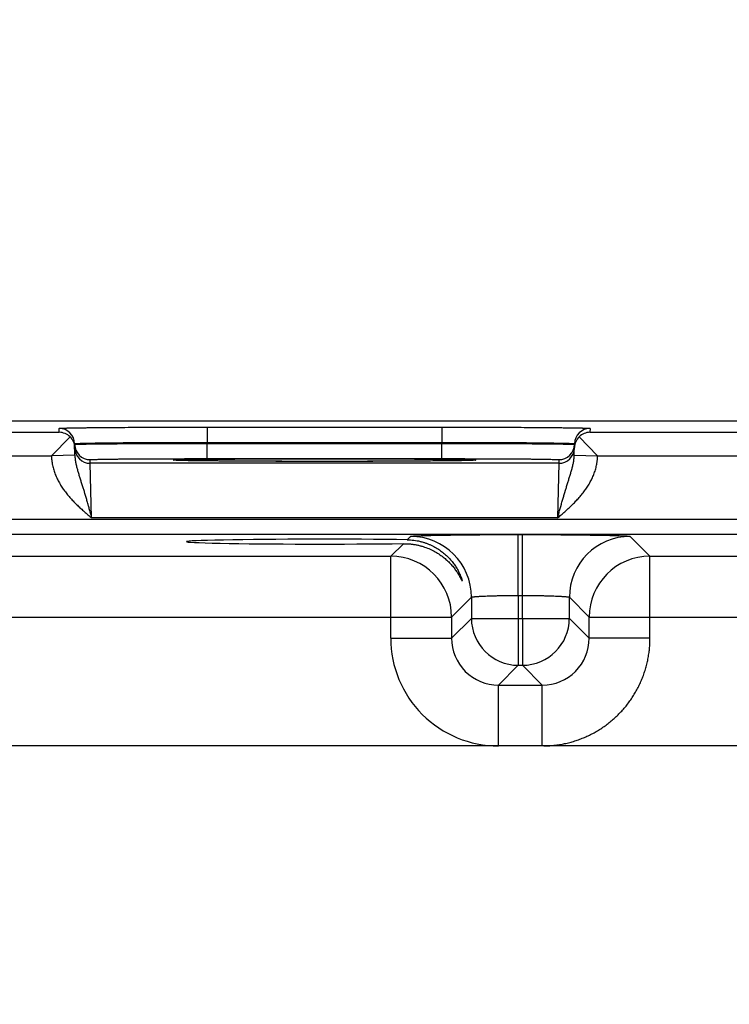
# Model space of a CAD drawing. Header units: inches. Extents: x 0 to 34, y 0 to 22.
# Tile 40 of 116: x 13.3 to 14.2, y 16.5 to 17.7. Entities that reach past the tile are written whole.
import ezdxf

# ---------------------------------------------------------------- set-up
doc = ezdxf.new("R2010")
doc.units = ezdxf.units.IN
doc.header["$LTSCALE"] = 1.87
doc.header["$MEASUREMENT"] = 0
doc.layers.get('0').update_dxf_attribs({"linetype": 'CONTINUOUS'})
doc.layers.add('DIMENSIONS', color=7, linetype='CONTINUOUS')
doc.styles.get("Standard").update_dxf_attribs({"font": 'txt', "width": 0.8})
doc.dimstyles.new('DIMSTYLE_1', dxfattribs={"dimtxt": 0.125, "dimasz": 0.18, "dimexe": 0.125, "dimexo": 0.0625, "dimgap": 0.09, "dimtad": 0, "dimtih": 1, "dimtoh": 1, "dimzin": 4, "dimdsep": 46, "dimtxsty": 'STANDARD', "dimblk": '_FILLED', "dimblk1": '_FILLED', "dimblk2": '_FILLED', "dimcen": 0.09, "dimadec": 0, "dimazin": 0, "dimtp": 0.01, "dimtm": 0.01, "dimtfac": 1, "dimtofl": 0, "dimtmove": 0, "dimatfit": 3, "dimldrblk": '_FILLED', "dimfxl": 1, "dimtolj": 1, "dimtzin": 4, "dimarcsym": 0})

# ---------------------------------------------------------------- blocks, each defined once
blk = doc.blocks.new('*D13')
at = {"layer": 'DIMENSIONS', "color": 2, "linetype": 'CONTINUOUS'}
blk.add_line((16.0449, 15.4148), (16.0449, 17.8889), dxfattribs=at)
at = {"layer": 'DIMENSIONS', "color": 2, "linetype": 'CONTINUOUS', "insert": (15.9824, 17.9514), "char_height": 0.125, "width": 1.025, "attachment_point": 1, "rotation": 90, "line_spacing_factor": 0.9}
blk.add_mtext('9.53{\\Ftxt.shx;\\W1.000000;\\H0.125000; }[242]', dxfattribs=at)
blk = doc.blocks.new('_FILLED')
at = {"color": 0, "linetype": 'BYBLOCK'}
blk.add_solid([(0, 0), (-1, 0.1736), (-1, -0.1736)], dxfattribs=at)

msp = doc.modelspace()

# ---------------------------------------------------------------- linework, layer by layer
at = {"color": 7, "linetype": 'CONTINUOUS'}
for p, q in [((17.1568, 17.2014), (7.7334, 17.2014)), ((13.3656, 17.1869), (13.3655, 17.1919)), ((13.5555, 17.1936), (13.5555, 17.1739)), ((13.5555, 17.1936), (13.8562, 17.1936)), ((13.8562, 17.1936), (13.8562, 17.1739)), ((14.0462, 17.1919), (14.0461, 17.1869)), ((13.1161, 17.1869), (13.3656, 17.1869)), ((13.3796, 17.1811), (13.3558, 17.1569)), ((14.0322, 17.1811), (14.0559, 17.157)), ((14.0461, 17.1869), (14.2956, 17.1869)), ((13.3858, 17.1575), (13.3855, 17.1723)), ((13.5555, 17.1739), (13.8562, 17.1739)), ((13.5555, 17.1728), (13.5555, 17.1739)), ((13.5555, 17.1532), (13.5555, 17.1728)), ((13.5555, 17.1728), (13.8562, 17.1728)), ((13.8562, 17.1728), (13.8562, 17.1739)), ((13.8562, 17.1532), (13.8562, 17.1728)), ((14.0259, 17.1575), (14.0262, 17.1723)), ((13.1259, 17.1569), (13.3558, 17.1569)), ((13.3858, 17.1575), (13.3559, 17.157)), ((13.4056, 17.1472), (13.4055, 17.1519)), ((13.5144, 17.1511), (13.5122, 17.1513)), ((13.5149, 17.1511), (13.5146, 17.1511)), ((13.5151, 17.1511), (13.5149, 17.1511)), ((13.5155, 17.1511), (13.5151, 17.1511)), ((13.516, 17.151), (13.5155, 17.1511)), ((13.5165, 17.151), (13.516, 17.151)), ((13.5176, 17.151), (13.5165, 17.151)), ((13.5189, 17.1509), (13.5176, 17.151)), ((13.5211, 17.1508), (13.5189, 17.1509)), ((13.5239, 17.1508), (13.5211, 17.1508)), ((13.5276, 17.1507), (13.5239, 17.1508)), ((13.531, 17.1506), (13.5276, 17.1507)), ((13.5351, 17.1506), (13.531, 17.1506)), ((13.5402, 17.1505), (13.5351, 17.1506)), ((13.5466, 17.1504), (13.5402, 17.1505)), ((13.5546, 17.1503), (13.5466, 17.1504)), ((13.5612, 17.1502), (13.5546, 17.1503)), ((13.5555, 17.1532), (13.8562, 17.1532)), ((13.5691, 17.1502), (13.5612, 17.1502)), ((13.5783, 17.1501), (13.5691, 17.1502)), ((13.5881, 17.15), (13.5783, 17.1501)), ((13.5983, 17.1499), (13.5881, 17.15)), ((13.6091, 17.1499), (13.5983, 17.1499)), ((13.6202, 17.1498), (13.6091, 17.1499)), ((13.6317, 17.1498), (13.6202, 17.1498)), ((13.6435, 17.1497), (13.6317, 17.1498)), ((13.6556, 17.1497), (13.6435, 17.1497)), ((13.6679, 17.1497), (13.6556, 17.1497)), ((13.6804, 17.1497), (13.6679, 17.1497)), ((13.693, 17.1497), (13.6804, 17.1497)), ((13.7056, 17.1497), (13.693, 17.1497)), ((13.7183, 17.1497), (13.7056, 17.1497)), ((13.7308, 17.1497), (13.7183, 17.1497)), ((13.7433, 17.1497), (13.7308, 17.1497)), ((13.7556, 17.1497), (13.7433, 17.1497)), ((13.7677, 17.1497), (13.7556, 17.1497)), ((13.7797, 17.1498), (13.7677, 17.1497)), ((13.791, 17.1498), (13.7797, 17.1498)), ((13.8014, 17.1499), (13.791, 17.1498)), ((13.8148, 17.15), (13.8014, 17.1499)), ((13.8257, 17.15), (13.8148, 17.15)), ((13.8349, 17.1501), (13.8257, 17.15)), ((13.8451, 17.1502), (13.8349, 17.1501)), ((13.8535, 17.1503), (13.8451, 17.1502)), ((13.8605, 17.1503), (13.8535, 17.1503)), ((13.8666, 17.1504), (13.8605, 17.1503)), ((13.8719, 17.1505), (13.8666, 17.1504)), ((13.8765, 17.1506), (13.8719, 17.1505)), ((13.8813, 17.1506), (13.8765, 17.1506)), ((13.8853, 17.1507), (13.8813, 17.1506)), ((13.8886, 17.1508), (13.8853, 17.1507)), ((13.8912, 17.1509), (13.8886, 17.1508)), ((13.8933, 17.1509), (13.8912, 17.1509)), ((13.8946, 17.151), (13.8933, 17.1509)), ((13.8954, 17.151), (13.8946, 17.151)), ((13.896, 17.151), (13.8954, 17.151)), ((13.8964, 17.1511), (13.896, 17.151)), ((13.897, 17.1511), (13.8968, 17.1511)), ((13.8972, 17.1511), (13.897, 17.1511)), ((13.8973, 17.1511), (13.8972, 17.1511)), ((13.8996, 17.1513), (13.8974, 17.1511)), ((14.0062, 17.1519), (14.0061, 17.1472)), ((14.0259, 17.1575), (14.0559, 17.157)), ((14.0559, 17.1569), (14.2858, 17.1569)), ((14.0061, 17.1472), (13.4056, 17.1472)), ((13.4072, 17.0772), (13.4056, 17.1472)), ((14.0061, 17.1472), (14.0045, 17.0772)), ((16.9525, 17.0751), (9.5543, 17.0751)), ((14.0045, 17.0772), (13.4072, 17.0772)), ((16.9525, 17.056), (9.5543, 17.056)), ((13.8119, 17.0493), (13.8161, 17.0536)), ((13.9541, 17.056), (13.9597, 17.056)), ((13.9541, 16.978), (13.9541, 17.056)), ((13.9597, 16.978), (13.9597, 17.056)), ((14.0976, 17.0536), (14.123, 17.0282)), ((13.7907, 17.0282), (13.8069, 17.0443)), ((13.193, 17.0282), (13.7907, 17.0282)), ((13.7907, 16.9232), (13.7907, 17.0282)), ((14.123, 17.0282), (14.7207, 17.0282)), ((14.123, 16.9232), (14.123, 17.0282)), ((13.8941, 16.9756), (13.8687, 16.9502)), ((13.8941, 16.9756), (13.8941, 16.9486)), ((13.9541, 16.978), (13.9597, 16.978)), ((13.9541, 16.978), (13.9541, 16.9486)), ((13.9597, 16.9486), (13.9597, 16.978)), ((14.0197, 16.9486), (14.0197, 16.9756)), ((14.0197, 16.9756), (14.045, 16.9502)), ((13.115, 16.9502), (13.8687, 16.9502)), ((13.8687, 16.9502), (13.8687, 16.9232)), ((13.8941, 16.9486), (13.8687, 16.9232)), ((13.8941, 16.9486), (14.0197, 16.9486)), ((13.9541, 16.9486), (13.9541, 16.8886)), ((13.9597, 16.9486), (13.9597, 16.8886)), ((14.0197, 16.9486), (14.045, 16.9232)), ((14.045, 16.9502), (14.7987, 16.9502)), ((14.045, 16.9232), (14.045, 16.9502)), ((13.7907, 16.9232), (13.8687, 16.9232)), ((14.123, 16.9232), (14.045, 16.9232)), ((13.9541, 16.8886), (13.9287, 16.8632)), ((13.9541, 16.8886), (13.9597, 16.8886)), ((13.9597, 16.8886), (13.985, 16.8632)), ((13.9287, 16.8632), (13.985, 16.8632)), ((13.9287, 16.7852), (13.9287, 16.8632)), ((13.985, 16.7852), (13.985, 16.8632)), ((16.7967, 16.7852), (9.7101, 16.7852))]:
    msp.add_line(p, q, dxfattribs=at)
for points in [[(13.5146, 17.1511), (13.5145, 17.1511), (13.5144, 17.1511), (13.5144, 17.1511)], [(13.8968, 17.1511), (13.8966, 17.1511), (13.8964, 17.1511)], [(13.8973, 17.1511), (13.8973, 17.1511), (13.8973, 17.1511)]]:
    msp.add_lwpolyline(points, dxfattribs=at)
for centre, radius, start, end in [((13.3655, 17.1719), 0.02, 1.0012, 90.0013), ((14.0462, 17.1719), 0.02, 89.9987, 178.9988), ((13.3654, 17.1667), 0.0202, 45.4189, 89.3143), ((13.366, 17.1669), 0.0197, 1.0498, 46.2249), ((14.0458, 17.1669), 0.0197, 133.7752, 178.9502), ((14.0463, 17.1667), 0.0202, 90.6857, 134.5811), ((13.4055, 17.1719), 0.02, 181.0012, 270.0013), ((13.4056, 17.1672), 0.02, 181.2271, 270.0013), ((14.0061, 17.1672), 0.02, 269.9987, 358.7855), ((14.0062, 17.1719), 0.02, 269.9987, 358.9988), ((13.8996, 17.1363), 0.015, 89.9998, 100.7095), ((13.8161, 16.9756), 0.078, 0.0209, 89.9791), ((14.0977, 16.9756), 0.078, 90.0209, 179.9791), ((13.7907, 16.9502), 0.078, 0.0209, 89.9791), ((14.123, 16.9502), 0.078, 90.0209, 179.9791), ((13.9541, 16.9486), 0.06, 180.0209, 269.9791), ((13.9596, 16.9486), 0.06, 270.0209, 359.9791), ((13.9287, 16.9232), 0.138, 179.9961, 270.0042), ((13.9287, 16.9232), 0.06, 179.9638, 270.0362), ((13.9851, 16.9232), 0.06, 269.9638, 0.0362)]:
    msp.add_arc(centre, radius, start, end, dxfattribs=at)
msp.add_ellipse((13.7059, 17.0469), major_axis=(0.1771, 0), ratio=0.017455, start_param=0.929285, end_param=5.318993, dxfattribs=at)
for points, knots in [([(13.3655, 17.1919), (13.3655, 17.1919), (13.3655, 17.1919), (13.3655, 17.1919), (13.3656, 17.1919), (13.3656, 17.1919), (13.3656, 17.1919), (13.3656, 17.192), (13.3657, 17.192), (13.3657, 17.192), (13.3658, 17.192), (13.3659, 17.192), (13.3661, 17.192), (13.3662, 17.1921), (13.3666, 17.1921), (13.367, 17.1921), (13.3676, 17.1922), (13.3684, 17.1922), (13.3692, 17.1922), (13.3702, 17.1923), (13.3713, 17.1923), (13.3724, 17.1924), (13.3737, 17.1924), (13.3752, 17.1924), (13.3767, 17.1925), (13.3783, 17.1925), (13.3807, 17.1926), (13.3839, 17.1926), (13.3881, 17.1927), (13.3927, 17.1928), (13.3977, 17.1928), (13.403, 17.1929), (13.4088, 17.193), (13.4148, 17.193), (13.4213, 17.1931), (13.428, 17.1931), (13.4376, 17.1932), (13.4503, 17.1933), (13.4662, 17.1934), (13.483, 17.1934), (13.5005, 17.1935), (13.5185, 17.1935), (13.5369, 17.1936), (13.5493, 17.1936), (13.5555, 17.1936)], [0, 0, 0, 0, 0.000056, 0.000092, 0.000134, 0.000241, 0.000383, 0.000559, 0.000772, 0.001022, 0.001308, 0.001991, 0.002823, 0.003804, 0.004935, 0.007643, 0.010948, 0.014847, 0.019338, 0.02442, 0.030088, 0.03634, 0.043173, 0.050581, 0.058561, 0.067109, 0.076218, 0.096099, 0.118157, 0.142341, 0.168591, 0.196844, 0.227033, 0.259085, 0.292923, 0.328465, 0.365625, 0.44444, 0.528609, 0.617319, 0.709716, 0.80491, 0.901983, 1, 1, 1, 1]), ([(13.8562, 17.1936), (13.8624, 17.1936), (13.8748, 17.1936), (13.8932, 17.1935), (13.9112, 17.1935), (13.9287, 17.1934), (13.9455, 17.1934), (13.9615, 17.1933), (13.9741, 17.1932), (13.9837, 17.1931), (13.9905, 17.1931), (13.9969, 17.193), (14.003, 17.193), (14.0087, 17.1929), (14.0141, 17.1928), (14.0191, 17.1928), (14.0236, 17.1927), (14.0278, 17.1926), (14.0311, 17.1926), (14.0334, 17.1925), (14.0351, 17.1925), (14.0366, 17.1924), (14.038, 17.1924), (14.0393, 17.1924), (14.0405, 17.1923), (14.0416, 17.1923), (14.0425, 17.1922), (14.0434, 17.1922), (14.0441, 17.1922), (14.0447, 17.1921), (14.0452, 17.1921), (14.0455, 17.1921), (14.0457, 17.192), (14.0458, 17.192), (14.0459, 17.192), (14.046, 17.192), (14.0461, 17.192), (14.0461, 17.192), (14.0461, 17.1919), (14.0462, 17.1919), (14.0462, 17.1919), (14.0462, 17.1919), (14.0462, 17.1919), (14.0462, 17.1919), (14.0462, 17.1919)], [0, 0, 0, 0, 0.098017, 0.19509, 0.290284, 0.382681, 0.471391, 0.55556, 0.634375, 0.671535, 0.707077, 0.740915, 0.772967, 0.803156, 0.831409, 0.857659, 0.881843, 0.903901, 0.923782, 0.932891, 0.941439, 0.949419, 0.956827, 0.96366, 0.969912, 0.97558, 0.980662, 0.985153, 0.989052, 0.992357, 0.995065, 0.996196, 0.997177, 0.998009, 0.998692, 0.998978, 0.999228, 0.999441, 0.999617, 0.999759, 0.999866, 0.999908, 0.999944, 1, 1, 1, 1]), ([(13.3855, 17.1723), (13.3855, 17.1723), (13.3855, 17.1723), (13.3856, 17.1723), (13.3856, 17.1723), (13.3856, 17.1723), (13.3856, 17.1723), (13.3857, 17.1723), (13.3857, 17.1723), (13.3858, 17.1724), (13.3859, 17.1724), (13.386, 17.1724), (13.3862, 17.1724), (13.3864, 17.1725), (13.3866, 17.1725), (13.3868, 17.1725), (13.3871, 17.1725), (13.3875, 17.1726), (13.3881, 17.1726), (13.3888, 17.1726), (13.3897, 17.1727), (13.3907, 17.1727), (13.3917, 17.1728), (13.3929, 17.1728), (13.3941, 17.1729), (13.396, 17.1729), (13.3986, 17.173), (13.402, 17.1731), (13.4057, 17.1732), (13.4098, 17.1732), (13.4143, 17.1733), (13.4191, 17.1734), (13.4242, 17.1735), (13.4296, 17.1735), (13.4354, 17.1736), (13.4414, 17.1736), (13.45, 17.1737), (13.4614, 17.1738), (13.4756, 17.1738), (13.4906, 17.1739), (13.5063, 17.1739), (13.5224, 17.1739), (13.5389, 17.1739), (13.5499, 17.1739), (13.5555, 17.1739)], [0, 0, 0, 0, 0.000074, 0.000165, 0.000283, 0.000432, 0.000615, 0.000833, 0.001086, 0.001376, 0.002065, 0.002902, 0.003887, 0.005021, 0.006303, 0.007733, 0.009313, 0.011041, 0.014942, 0.019435, 0.024517, 0.030186, 0.036439, 0.043271, 0.050679, 0.058658, 0.076312, 0.096191, 0.118246, 0.142426, 0.168672, 0.196922, 0.227107, 0.259155, 0.292989, 0.328526, 0.365683, 0.44449, 0.52865, 0.617353, 0.709742, 0.804928, 0.901992, 1, 1, 1, 1]), ([(13.3856, 17.1715), (13.3856, 17.1715), (13.3856, 17.1715), (13.3856, 17.1715), (13.3856, 17.1716), (13.3856, 17.1716), (13.3856, 17.1716), (13.3856, 17.1716), (13.3857, 17.1716), (13.3857, 17.1716), (13.3858, 17.1716), (13.3859, 17.1716), (13.386, 17.1716), (13.3862, 17.1716), (13.3864, 17.1716), (13.3866, 17.1716), (13.3868, 17.1717), (13.3871, 17.1717), (13.3875, 17.1717), (13.3881, 17.1717), (13.3888, 17.1717), (13.3897, 17.1718), (13.3907, 17.1718), (13.3917, 17.1718), (13.3929, 17.1718), (13.3942, 17.1719), (13.3955, 17.1719), (13.397, 17.1719), (13.3991, 17.1719), (13.402, 17.172), (13.4057, 17.172), (13.4098, 17.1721), (13.4143, 17.1721), (13.4191, 17.1722), (13.4242, 17.1722), (13.4297, 17.1723), (13.4354, 17.1723), (13.4415, 17.1724), (13.45, 17.1724), (13.4614, 17.1725), (13.4756, 17.1726), (13.4907, 17.1726), (13.5063, 17.1727), (13.5225, 17.1728), (13.5389, 17.1728), (13.55, 17.1728), (13.5555, 17.1728)], [0, 0, 0, 0, 0.000039, 0.000068, 0.000105, 0.000205, 0.000341, 0.000513, 0.000722, 0.000969, 0.001252, 0.001932, 0.002761, 0.00374, 0.004868, 0.006146, 0.007574, 0.009151, 0.010876, 0.014774, 0.019265, 0.024346, 0.030014, 0.036267, 0.0431, 0.050509, 0.05849, 0.067038, 0.076148, 0.096032, 0.118094, 0.14228, 0.168533, 0.19679, 0.226982, 0.259037, 0.292878, 0.328423, 0.365586, 0.444407, 0.528581, 0.617296, 0.709699, 0.804898, 0.901977, 1, 1, 1, 1]), ([(13.8562, 17.1739), (13.8618, 17.1739), (13.8728, 17.1739), (13.8893, 17.1739), (13.9054, 17.1739), (13.9211, 17.1739), (13.9361, 17.1738), (13.9504, 17.1738), (13.9617, 17.1737), (13.9703, 17.1736), (13.9763, 17.1736), (13.9821, 17.1735), (13.9875, 17.1735), (13.9927, 17.1734), (13.9975, 17.1733), (14.0019, 17.1732), (14.006, 17.1732), (14.0098, 17.1731), (14.0132, 17.173), (14.0157, 17.1729), (14.0176, 17.1729), (14.0189, 17.1728), (14.02, 17.1728), (14.0211, 17.1727), (14.022, 17.1727), (14.0229, 17.1726), (14.0237, 17.1726), (14.0242, 17.1726), (14.0246, 17.1725), (14.0249, 17.1725), (14.0252, 17.1725), (14.0254, 17.1725), (14.0256, 17.1724), (14.0257, 17.1724), (14.0259, 17.1724), (14.026, 17.1724), (14.026, 17.1723), (14.0261, 17.1723), (14.0261, 17.1723), (14.0261, 17.1723), (14.0262, 17.1723), (14.0262, 17.1723), (14.0262, 17.1723), (14.0262, 17.1723), (14.0262, 17.1723)], [0, 0, 0, 0, 0.098008, 0.195072, 0.290258, 0.382647, 0.47135, 0.55551, 0.634317, 0.671474, 0.707011, 0.740845, 0.772893, 0.803078, 0.831328, 0.857574, 0.881754, 0.903809, 0.923688, 0.941342, 0.949321, 0.956729, 0.963561, 0.969814, 0.975483, 0.980565, 0.985058, 0.988959, 0.990687, 0.992267, 0.993697, 0.994979, 0.996113, 0.997098, 0.997935, 0.998624, 0.998914, 0.999167, 0.999385, 0.999568, 0.999717, 0.999835, 0.999926, 1, 1, 1, 1]), ([(13.8562, 17.1728), (13.8618, 17.1728), (13.8728, 17.1728), (13.8893, 17.1728), (13.9054, 17.1727), (13.9211, 17.1726), (13.9361, 17.1726), (13.9504, 17.1725), (13.9617, 17.1724), (13.9703, 17.1724), (13.9763, 17.1723), (13.9821, 17.1723), (13.9875, 17.1722), (13.9926, 17.1722), (13.9974, 17.1721), (14.0019, 17.1721), (14.006, 17.172), (14.0098, 17.172), (14.0126, 17.1719), (14.0148, 17.1719), (14.0162, 17.1719), (14.0176, 17.1719), (14.0188, 17.1718), (14.02, 17.1718), (14.0211, 17.1718), (14.022, 17.1718), (14.0229, 17.1717), (14.0237, 17.1717), (14.0242, 17.1717), (14.0246, 17.1717), (14.0249, 17.1717), (14.0251, 17.1716), (14.0254, 17.1716), (14.0256, 17.1716), (14.0257, 17.1716), (14.0259, 17.1716), (14.026, 17.1716), (14.026, 17.1716), (14.0261, 17.1716), (14.0261, 17.1716), (14.0261, 17.1716), (14.0262, 17.1716), (14.0262, 17.1716), (14.0262, 17.1715), (14.0262, 17.1715), (14.0262, 17.1715), (14.0262, 17.1715)], [0, 0, 0, 0, 0.098023, 0.195102, 0.290301, 0.382704, 0.471419, 0.555593, 0.634414, 0.671577, 0.707122, 0.740963, 0.773018, 0.80321, 0.831467, 0.85772, 0.881906, 0.903968, 0.923852, 0.932962, 0.94151, 0.949491, 0.9569, 0.963733, 0.969986, 0.975654, 0.980735, 0.985226, 0.989124, 0.990849, 0.992426, 0.993854, 0.995132, 0.99626, 0.997239, 0.998068, 0.998748, 0.999031, 0.999278, 0.999487, 0.999659, 0.999795, 0.999895, 0.999932, 0.999961, 1, 1, 1, 1]), ([(13.3558, 17.1569), (13.3558, 17.1564), (13.3558, 17.1554), (13.3559, 17.1538), (13.356, 17.1523), (13.3562, 17.1508), (13.3564, 17.1493), (13.3566, 17.1478), (13.3569, 17.1462), (13.3573, 17.1442), (13.3579, 17.1418), (13.359, 17.1378), (13.3606, 17.133), (13.3627, 17.1283), (13.3645, 17.1247), (13.366, 17.122), (13.3675, 17.1194), (13.3692, 17.1168), (13.3709, 17.1143), (13.3727, 17.1118), (13.3745, 17.1093), (13.3764, 17.107), (13.3784, 17.1046), (13.3811, 17.1016), (13.3846, 17.0978), (13.389, 17.0935), (13.3934, 17.0893), (13.398, 17.0852), (13.4026, 17.0812), (13.4057, 17.0785), (13.4072, 17.0772)], [0, 0, 0, 0, 0.015626, 0.031252, 0.046878, 0.062504, 0.07813, 0.093756, 0.109382, 0.125008, 0.156258, 0.187508, 0.249996, 0.312486, 0.343737, 0.374987, 0.406238, 0.437489, 0.46874, 0.499991, 0.531242, 0.562493, 0.593745, 0.624996, 0.687496, 0.749996, 0.812498, 0.874998, 0.937499, 1, 1, 1, 1]), ([(13.3858, 17.1575), (13.3858, 17.1558), (13.386, 17.1533), (13.3865, 17.15), (13.3869, 17.1476), (13.3875, 17.1451), (13.388, 17.1428), (13.3887, 17.1404), (13.3893, 17.138), (13.39, 17.1357), (13.3907, 17.1333), (13.3914, 17.1309), (13.3924, 17.1277), (13.3934, 17.1246), (13.3944, 17.1213), (13.3952, 17.1189), (13.396, 17.1164), (13.3967, 17.1139), (13.3974, 17.1119), (13.3979, 17.1102), (13.3984, 17.1085), (13.399, 17.1064), (13.3998, 17.1038), (13.4005, 17.1012), (13.4013, 17.0986), (13.4019, 17.0964), (13.4024, 17.0946), (13.4029, 17.0929), (13.4035, 17.0906), (13.4042, 17.088), (13.4049, 17.0857), (13.4053, 17.0839), (13.4057, 17.0826), (13.4061, 17.0813), (13.4066, 17.0795), (13.407, 17.0781), (13.4072, 17.0772)], [0, 0, 0, 0, 0.06052, 0.090458, 0.120221, 0.149857, 0.179403, 0.208909, 0.238413, 0.267956, 0.29758, 0.327317, 0.3572, 0.417522, 0.448, 0.478712, 0.509671, 0.540886, 0.572359, 0.58819, 0.604083, 0.636056, 0.668275, 0.700725, 0.73339, 0.766253, 0.782753, 0.799296, 0.832498, 0.865833, 0.899278, 0.916033, 0.932805, 0.949592, 0.966389, 1, 1, 1, 1]), ([(13.4055, 17.1519), (13.4055, 17.1519), (13.4056, 17.1519), (13.4056, 17.1519), (13.4056, 17.1519), (13.4056, 17.1519), (13.4056, 17.1519), (13.4057, 17.1519), (13.4057, 17.1519), (13.4057, 17.152), (13.4058, 17.152), (13.406, 17.152), (13.4061, 17.152), (13.4063, 17.152), (13.4067, 17.1521), (13.4072, 17.1521), (13.4078, 17.1521), (13.4085, 17.1521), (13.4092, 17.1522), (13.4101, 17.1522), (13.411, 17.1522), (13.412, 17.1523), (13.4131, 17.1523), (13.4148, 17.1523), (13.4171, 17.1524), (13.42, 17.1524), (13.4233, 17.1525), (13.427, 17.1526), (13.4309, 17.1526), (13.4351, 17.1527), (13.4397, 17.1527), (13.4445, 17.1528), (13.4495, 17.1528), (13.4549, 17.1529), (13.4624, 17.1529), (13.4724, 17.153), (13.485, 17.153), (13.4983, 17.1531), (13.5121, 17.1531), (13.5263, 17.1532), (13.5409, 17.1532), (13.5506, 17.1532), (13.5555, 17.1532)], [0, 0, 0, 0, 0.00013, 0.00018, 0.000238, 0.000379, 0.000556, 0.000768, 0.001018, 0.001304, 0.001987, 0.002819, 0.003801, 0.004931, 0.007639, 0.010944, 0.014843, 0.019334, 0.024416, 0.030084, 0.036337, 0.043169, 0.050578, 0.058558, 0.076214, 0.096095, 0.118154, 0.142337, 0.168588, 0.196841, 0.22703, 0.259082, 0.29292, 0.328462, 0.365623, 0.444438, 0.528607, 0.617317, 0.709715, 0.804909, 0.901983, 1, 1, 1, 1]), ([(13.5122, 17.1513), (13.5122, 17.1514), (13.5122, 17.1514), (13.5122, 17.1514), (13.5122, 17.1514), (13.5122, 17.1514), (13.5122, 17.1514), (13.5123, 17.1514), (13.5123, 17.1514), (13.5123, 17.1514), (13.5124, 17.1514), (13.5125, 17.1515), (13.5127, 17.1515), (13.5129, 17.1515), (13.5132, 17.1515), (13.5137, 17.1516), (13.5143, 17.1516), (13.515, 17.1516), (13.5159, 17.1517), (13.5169, 17.1517), (13.518, 17.1518), (13.5192, 17.1518), (13.5205, 17.1518), (13.522, 17.1519), (13.5235, 17.1519), (13.5252, 17.152), (13.5276, 17.152), (13.5309, 17.1521), (13.5352, 17.1521), (13.5398, 17.1522), (13.5449, 17.1523), (13.5504, 17.1524), (13.5562, 17.1524), (13.5624, 17.1525), (13.569, 17.1525), (13.5759, 17.1526), (13.5857, 17.1527), (13.5986, 17.1528), (13.6148, 17.1528), (13.632, 17.1529), (13.6498, 17.153), (13.6682, 17.153), (13.6869, 17.153), (13.7059, 17.153), (13.7248, 17.153), (13.7435, 17.153), (13.7619, 17.153), (13.7798, 17.1529), (13.7969, 17.1528), (13.8132, 17.1528), (13.8261, 17.1527), (13.8359, 17.1526), (13.8427, 17.1525), (13.8493, 17.1525), (13.8555, 17.1524), (13.8613, 17.1524), (13.8668, 17.1523), (13.8719, 17.1522), (13.8766, 17.1521), (13.8808, 17.1521), (13.8841, 17.152), (13.8866, 17.152), (13.8882, 17.1519), (13.8898, 17.1519), (13.8912, 17.1518), (13.8925, 17.1518), (13.8937, 17.1518), (13.8948, 17.1517), (13.8958, 17.1517), (13.8967, 17.1516), (13.8974, 17.1516), (13.8981, 17.1516), (13.8985, 17.1515), (13.8989, 17.1515), (13.899, 17.1515), (13.8992, 17.1515), (13.8993, 17.1514), (13.8994, 17.1514), (13.8994, 17.1514), (13.8995, 17.1514), (13.8995, 17.1514), (13.8995, 17.1514), (13.8996, 17.1514), (13.8996, 17.1514), (13.8996, 17.1514), (13.8996, 17.1514), (13.8996, 17.1513)], [0, 0, 0, 0, 0.000028, 0.000046, 0.000067, 0.000121, 0.000191, 0.00028, 0.000386, 0.000511, 0.000654, 0.000996, 0.001412, 0.001903, 0.002469, 0.003824, 0.005476, 0.007427, 0.009674, 0.012215, 0.015051, 0.018178, 0.021595, 0.025301, 0.029292, 0.033567, 0.038123, 0.048066, 0.059098, 0.071192, 0.084318, 0.098447, 0.113543, 0.129569, 0.146489, 0.16426, 0.18284, 0.222246, 0.264327, 0.308678, 0.354872, 0.402465, 0.450996, 0.5, 0.549004, 0.597535, 0.645128, 0.691322, 0.735673, 0.777754, 0.81716, 0.83574, 0.853511, 0.870431, 0.886457, 0.901553, 0.915682, 0.928808, 0.940902, 0.951934, 0.961877, 0.966433, 0.970708, 0.974699, 0.978405, 0.981822, 0.984949, 0.987785, 0.990326, 0.992573, 0.994524, 0.996176, 0.997531, 0.998097, 0.998588, 0.999004, 0.999346, 0.999489, 0.999614, 0.99972, 0.999809, 0.999879, 0.999933, 0.999954, 0.999972, 1, 1, 1, 1]), ([(13.8974, 17.1511), (13.8971, 17.1511), (13.8966, 17.1511), (13.8955, 17.151), (13.8939, 17.1509), (13.8917, 17.1509), (13.8891, 17.1508), (13.8862, 17.1507), (13.8829, 17.1507), (13.8792, 17.1506), (13.8737, 17.1505), (13.8659, 17.1504), (13.8557, 17.1503), (13.8443, 17.1502), (13.8318, 17.1501), (13.8183, 17.15), (13.7987, 17.1499), (13.7725, 17.1498), (13.7397, 17.1497), (13.7059, 17.1497), (13.6721, 17.1497), (13.6393, 17.1498), (13.6131, 17.1499), (13.5935, 17.15), (13.58, 17.1501), (13.5675, 17.1502), (13.5561, 17.1503), (13.5459, 17.1504), (13.5381, 17.1505), (13.5326, 17.1506), (13.5289, 17.1507), (13.5256, 17.1507), (13.5227, 17.1508), (13.5201, 17.1509), (13.5178, 17.1509), (13.5162, 17.151), (13.5151, 17.1511), (13.5146, 17.1511), (13.5144, 17.1511)], [0, 0, 0, 0, 0.001812, 0.003868, 0.008711, 0.014521, 0.021285, 0.028992, 0.037624, 0.047167, 0.057601, 0.081057, 0.10781, 0.137648, 0.170338, 0.205621, 0.243221, 0.32417, 0.410643, 0.499923, 0.589206, 0.675687, 0.75665, 0.794259, 0.829552, 0.862252, 0.892103, 0.918868, 0.942339, 0.952779, 0.962329, 0.97097, 0.978683, 0.985455, 0.991273, 0.996124, 0.998184, 1, 1, 1, 1]), ([(13.8562, 17.1532), (13.8611, 17.1532), (13.8709, 17.1532), (13.8854, 17.1532), (13.8996, 17.1531), (13.9134, 17.1531), (13.9267, 17.153), (13.9393, 17.153), (13.9493, 17.1529), (13.9569, 17.1529), (13.9622, 17.1528), (13.9673, 17.1528), (13.9721, 17.1527), (13.9766, 17.1527), (13.9808, 17.1526), (13.9848, 17.1526), (13.9884, 17.1525), (13.9917, 17.1524), (13.9947, 17.1524), (13.9969, 17.1523), (13.9986, 17.1523), (13.9997, 17.1523), (14.0007, 17.1522), (14.0017, 17.1522), (14.0025, 17.1522), (14.0033, 17.1521), (14.004, 17.1521), (14.0045, 17.1521), (14.005, 17.1521), (14.0054, 17.152), (14.0056, 17.152), (14.0058, 17.152), (14.0059, 17.152), (14.006, 17.152), (14.006, 17.1519), (14.0061, 17.1519), (14.0061, 17.1519), (14.0061, 17.1519), (14.0062, 17.1519), (14.0062, 17.1519), (14.0062, 17.1519), (14.0062, 17.1519), (14.0062, 17.1519)], [0, 0, 0, 0, 0.098017, 0.195091, 0.290285, 0.382683, 0.471393, 0.555562, 0.634377, 0.671538, 0.70708, 0.740918, 0.77297, 0.803159, 0.831412, 0.857663, 0.881846, 0.903905, 0.923786, 0.941442, 0.949422, 0.956831, 0.963663, 0.969916, 0.975584, 0.980666, 0.985157, 0.989056, 0.992361, 0.995069, 0.996199, 0.997181, 0.998013, 0.998696, 0.998982, 0.999232, 0.999444, 0.999621, 0.999762, 0.99982, 0.99987, 1, 1, 1, 1]), ([(14.0045, 17.0772), (14.0048, 17.0781), (14.0053, 17.0799), (14.0059, 17.0822), (14.0064, 17.0839), (14.0069, 17.0857), (14.0075, 17.088), (14.0082, 17.0906), (14.0089, 17.0929), (14.0094, 17.0946), (14.0099, 17.0964), (14.0105, 17.0986), (14.0112, 17.1012), (14.012, 17.1038), (14.0126, 17.1059), (14.0131, 17.1076), (14.0135, 17.1089), (14.0139, 17.1102), (14.0144, 17.1119), (14.015, 17.1139), (14.0158, 17.1164), (14.0165, 17.1189), (14.0173, 17.1213), (14.0183, 17.1246), (14.0193, 17.1277), (14.0203, 17.1309), (14.021, 17.1333), (14.0217, 17.1357), (14.0224, 17.138), (14.0231, 17.1404), (14.0237, 17.1428), (14.0243, 17.1451), (14.0248, 17.1476), (14.0252, 17.15), (14.0257, 17.1533), (14.0259, 17.1558), (14.0259, 17.1575)], [0, 0, 0, 0, 0.033611, 0.067195, 0.083967, 0.100722, 0.134167, 0.167502, 0.200704, 0.217247, 0.233747, 0.26661, 0.299275, 0.331725, 0.363944, 0.379961, 0.395916, 0.41181, 0.427641, 0.459113, 0.490329, 0.521288, 0.552, 0.582478, 0.6428, 0.672683, 0.70242, 0.732044, 0.761587, 0.791091, 0.820597, 0.850143, 0.879779, 0.909542, 0.939479, 1, 1, 1, 1]), ([(14.0045, 17.0772), (14.0061, 17.0785), (14.0092, 17.0812), (14.0138, 17.0852), (14.0183, 17.0893), (14.0228, 17.0935), (14.0264, 17.0971), (14.0292, 17.1001), (14.0313, 17.1023), (14.0333, 17.1046), (14.0353, 17.107), (14.0372, 17.1093), (14.0391, 17.1118), (14.0409, 17.1143), (14.0426, 17.1168), (14.0442, 17.1194), (14.0458, 17.122), (14.0472, 17.1247), (14.0491, 17.1283), (14.0511, 17.133), (14.0531, 17.1388), (14.0544, 17.1437), (14.055, 17.1472), (14.0553, 17.1493), (14.0555, 17.1508), (14.0557, 17.1523), (14.0558, 17.1538), (14.0559, 17.1554), (14.0559, 17.1564), (14.0559, 17.1569)], [0, 0, 0, 0, 0.062501, 0.125003, 0.187505, 0.250007, 0.312508, 0.34376, 0.375012, 0.406263, 0.437515, 0.468767, 0.500018, 0.53127, 0.562521, 0.593773, 0.625024, 0.656275, 0.687526, 0.750017, 0.812506, 0.874993, 0.906243, 0.921869, 0.937495, 0.953122, 0.968748, 0.984374, 1, 1, 1, 1]), ([(13.8119, 17.0493), (13.8133, 17.0493), (13.8161, 17.0492), (13.8203, 17.0488), (13.8244, 17.0482), (13.8283, 17.0473), (13.8321, 17.0463), (13.8357, 17.0451), (13.8392, 17.0438), (13.8437, 17.0419), (13.8489, 17.0391), (13.8546, 17.0354), (13.8597, 17.0313), (13.8644, 17.027), (13.8678, 17.0233), (13.8702, 17.0202), (13.872, 17.0179), (13.8735, 17.0156), (13.875, 17.0134), (13.8763, 17.0111), (13.8775, 17.0089), (13.8785, 17.0068), (13.8795, 17.0048), (13.8801, 17.0032), (13.8806, 17.002), (13.8809, 17.0012), (13.8812, 17.0004), (13.8815, 16.9997), (13.8817, 16.999), (13.8818, 16.9984), (13.8819, 16.998), (13.882, 16.9977), (13.8821, 16.9975), (13.8821, 16.9974), (13.8821, 16.9972), (13.8821, 16.9971), (13.8821, 16.997), (13.8821, 16.997)], [0, 0, 0, 0, 0.045855, 0.09065, 0.134413, 0.177176, 0.218973, 0.25984, 0.299816, 0.338935, 0.414725, 0.487482, 0.557395, 0.624572, 0.689013, 0.720173, 0.750576, 0.780168, 0.808872, 0.836587, 0.863175, 0.888457, 0.912195, 0.934085, 0.944221, 0.953744, 0.962593, 0.970702, 0.978, 0.984418, 0.989885, 0.992242, 0.994337, 0.996164, 0.997719, 0.998998, 1, 1, 1, 1]), ([(13.8161, 17.0536), (13.8161, 17.0536), (13.8161, 17.0536), (13.8162, 17.0536), (13.8162, 17.0537), (13.8163, 17.0537), (13.8164, 17.0537), (13.8165, 17.0537), (13.8167, 17.0538), (13.817, 17.0538), (13.8174, 17.0539), (13.8179, 17.0539), (13.8185, 17.054), (13.8192, 17.0541), (13.8199, 17.0541), (13.8208, 17.0542), (13.8217, 17.0542), (13.823, 17.0543), (13.8249, 17.0544), (13.8274, 17.0545), (13.8302, 17.0546), (13.8333, 17.0547), (13.8366, 17.0548), (13.8403, 17.0549), (13.8442, 17.055), (13.8484, 17.0551), (13.8528, 17.0552), (13.8591, 17.0553), (13.8676, 17.0554), (13.8784, 17.0556), (13.8899, 17.0557), (13.902, 17.0558), (13.9146, 17.0559), (13.9275, 17.0559), (13.9408, 17.056), (13.9496, 17.056), (13.9541, 17.056)], [0, 0, 0, 0, 0.000163, 0.000356, 0.000838, 0.001454, 0.002211, 0.003109, 0.004151, 0.006666, 0.009759, 0.013431, 0.01768, 0.022505, 0.027903, 0.033872, 0.040409, 0.047509, 0.063386, 0.081466, 0.101706, 0.124061, 0.148477, 0.174898, 0.203261, 0.233501, 0.265545, 0.299319, 0.371734, 0.450065, 0.533574, 0.621476, 0.712942, 0.807113, 0.9031, 1, 1, 1, 1]), ([(13.9597, 17.056), (13.9641, 17.056), (13.973, 17.056), (13.9862, 17.0559), (13.9992, 17.0559), (14.0118, 17.0558), (14.0238, 17.0557), (14.0353, 17.0556), (14.0461, 17.0554), (14.0546, 17.0553), (14.061, 17.0552), (14.0654, 17.0551), (14.0696, 17.055), (14.0735, 17.0549), (14.0771, 17.0548), (14.0805, 17.0547), (14.0836, 17.0546), (14.0864, 17.0545), (14.0888, 17.0544), (14.0907, 17.0543), (14.0921, 17.0542), (14.093, 17.0542), (14.0938, 17.0541), (14.0946, 17.0541), (14.0952, 17.054), (14.0958, 17.0539), (14.0963, 17.0539), (14.0967, 17.0538), (14.097, 17.0538), (14.0972, 17.0537), (14.0974, 17.0537), (14.0975, 17.0537), (14.0975, 17.0537), (14.0976, 17.0536), (14.0976, 17.0536), (14.0976, 17.0536), (14.0976, 17.0536)], [0, 0, 0, 0, 0.0969, 0.192887, 0.287058, 0.378524, 0.466426, 0.549935, 0.628266, 0.700681, 0.734455, 0.766499, 0.796739, 0.825102, 0.851523, 0.875939, 0.898294, 0.918534, 0.936614, 0.952491, 0.959591, 0.966128, 0.972097, 0.977495, 0.98232, 0.986569, 0.990241, 0.993334, 0.995849, 0.996891, 0.997789, 0.998546, 0.999162, 0.999644, 0.999837, 1, 1, 1, 1]), ([(13.8069, 17.0443), (13.8084, 17.0443), (13.8113, 17.0443), (13.8158, 17.044), (13.82, 17.0435), (13.8242, 17.0427), (13.8282, 17.0418), (13.8333, 17.0403), (13.8394, 17.0381), (13.8461, 17.0349), (13.8522, 17.0313), (13.8578, 17.0273), (13.8619, 17.0238), (13.865, 17.0209), (13.8671, 17.0187), (13.8691, 17.0165), (13.871, 17.0143), (13.8727, 17.0121), (13.8742, 17.0099), (13.8757, 17.0078), (13.8768, 17.0061), (13.8776, 17.0047), (13.8781, 17.0038), (13.8787, 17.0029), (13.8792, 17.002), (13.8796, 17.0012), (13.88, 17.0004), (13.8804, 16.9997), (13.8807, 16.9991), (13.8809, 16.9987), (13.8811, 16.9984), (13.8812, 16.9982), (13.8814, 16.9979), (13.8815, 16.9977), (13.8816, 16.9975), (13.8817, 16.9973), (13.8818, 16.9972), (13.8819, 16.9971), (13.8819, 16.997), (13.882, 16.9969), (13.882, 16.9969), (13.882, 16.9969), (13.882, 16.9969), (13.8821, 16.9969), (13.8821, 16.9969), (13.8821, 16.9969), (13.8821, 16.9969), (13.8821, 16.9969), (13.8821, 16.9969), (13.8821, 16.997), (13.8821, 16.997), (13.8821, 16.997)], [0, 0, 0, 0, 0.048093, 0.095091, 0.141009, 0.185866, 0.229688, 0.272501, 0.3552, 0.434225, 0.509783, 0.582024, 0.651013, 0.684282, 0.716702, 0.748235, 0.778826, 0.808398, 0.836844, 0.86402, 0.889735, 0.901969, 0.913737, 0.924997, 0.935698, 0.945787, 0.955203, 0.963879, 0.971744, 0.975349, 0.978724, 0.981859, 0.984745, 0.987372, 0.989733, 0.99182, 0.993626, 0.995146, 0.996377, 0.996884, 0.99732, 0.997686, 0.997986, 0.998225, 0.998416, 0.998584, 0.998762, 0.99898, 0.999254, 0.999593, 1, 1, 1, 1]), ([(13.8941, 16.9756), (13.8941, 16.9756), (13.8941, 16.9757), (13.8942, 16.9757), (13.8942, 16.9757), (13.8943, 16.9758), (13.8944, 16.9758), (13.8945, 16.9758), (13.8947, 16.9759), (13.8949, 16.976), (13.8952, 16.976), (13.8954, 16.9761), (13.8958, 16.9761), (13.8963, 16.9762), (13.897, 16.9763), (13.8979, 16.9764), (13.899, 16.9765), (13.9002, 16.9766), (13.9016, 16.9767), (13.903, 16.9768), (13.9046, 16.9769), (13.9063, 16.977), (13.9088, 16.9771), (13.9122, 16.9773), (13.9165, 16.9774), (13.9212, 16.9776), (13.9262, 16.9777), (13.9314, 16.9778), (13.9369, 16.9779), (13.9425, 16.9779), (13.9483, 16.978), (13.9522, 16.978), (13.9541, 16.978)], [0, 0, 0, 0, 0.001207, 0.001961, 0.002833, 0.003829, 0.004956, 0.00761, 0.010815, 0.014577, 0.018901, 0.023788, 0.029238, 0.035251, 0.048954, 0.064874, 0.082978, 0.103228, 0.125578, 0.149979, 0.176374, 0.204703, 0.234899, 0.300612, 0.3729, 0.451087, 0.53444, 0.622178, 0.713473, 0.807469, 0.903279, 1, 1, 1, 1]), ([(13.9597, 16.978), (13.9616, 16.978), (13.9655, 16.978), (13.9712, 16.9779), (13.9768, 16.9779), (13.9823, 16.9778), (13.9876, 16.9777), (13.9926, 16.9776), (13.9973, 16.9774), (14.0016, 16.9773), (14.005, 16.9771), (14.0074, 16.977), (14.0091, 16.9769), (14.0107, 16.9768), (14.0122, 16.9767), (14.0135, 16.9766), (14.0147, 16.9765), (14.0158, 16.9764), (14.0168, 16.9763), (14.0175, 16.9762), (14.018, 16.9761), (14.0183, 16.9761), (14.0186, 16.976), (14.0189, 16.976), (14.0191, 16.9759), (14.0193, 16.9758), (14.0194, 16.9758), (14.0195, 16.9758), (14.0195, 16.9757), (14.0196, 16.9757), (14.0196, 16.9757), (14.0196, 16.9756), (14.0197, 16.9756)], [0, 0, 0, 0, 0.096721, 0.192531, 0.286527, 0.377822, 0.46556, 0.548913, 0.6271, 0.699388, 0.765101, 0.795297, 0.823626, 0.850021, 0.874422, 0.896772, 0.917022, 0.935126, 0.951046, 0.964749, 0.970762, 0.976212, 0.981099, 0.985423, 0.989185, 0.99239, 0.995044, 0.996171, 0.997167, 0.998039, 0.998793, 1, 1, 1, 1]), ([(13.987, 16.7852), (13.9875, 16.7852), (13.9886, 16.7853), (13.9903, 16.7853), (13.992, 16.7854), (13.9937, 16.7855), (13.9954, 16.7856), (13.997, 16.7858), (13.9987, 16.7859), (14.0009, 16.7861), (14.0037, 16.7865), (14.007, 16.787), (14.0103, 16.7876), (14.0147, 16.7884), (14.0202, 16.7897), (14.0266, 16.7916), (14.033, 16.7938), (14.0392, 16.7962), (14.0453, 16.799), (14.0513, 16.8021), (14.0571, 16.8055), (14.0627, 16.8091), (14.0682, 16.813), (14.0734, 16.8172), (14.0785, 16.8216), (14.0833, 16.8263), (14.0879, 16.8312), (14.0923, 16.8363), (14.0964, 16.8416), (14.1002, 16.8471), (14.1038, 16.8528), (14.1071, 16.8587), (14.11, 16.8647), (14.1127, 16.8708), (14.1151, 16.8771), (14.1172, 16.8835), (14.119, 16.89), (14.1205, 16.8965), (14.1216, 16.9031), (14.1224, 16.9098), (14.1229, 16.9165), (14.123, 16.921), (14.123, 16.9232)], [0, 0, 0, 0, 0.007813, 0.015626, 0.02344, 0.031253, 0.039066, 0.046879, 0.054692, 0.062505, 0.078131, 0.093757, 0.109383, 0.125009, 0.156259, 0.187508, 0.218758, 0.250008, 0.281257, 0.312507, 0.343757, 0.375007, 0.406256, 0.437506, 0.468756, 0.500005, 0.531255, 0.562505, 0.593754, 0.625004, 0.656254, 0.687503, 0.718753, 0.750003, 0.781252, 0.812502, 0.843752, 0.875001, 0.906251, 0.937501, 0.96875, 1, 1, 1, 1])]:
    msp.add_open_spline(points, degree=3, knots=knots, dxfattribs=at)

# ---------------------------------------------------------------- dimensions: what is measured, and where the dimension line sits
at = {"layer": 'DIMENSIONS', "color": 2, "linetype": 'CONTINUOUS'}
dim = msp.add_ordinate_dim(feature_location=(16.0449, 15.4148), offset=(0, 2.474), dtype=1, origin=(6.5167, 15.3523), dimstyle='DIMSTYLE_1', override={"dimtad": 1, "dimtih": 0, "dimtoh": 0}, dxfattribs=at)
dim.commit()
dim.dimension.update_dxf_attribs({"geometry": '*D13', "text_midpoint": (16.0449, 18.4639)})

doc.saveas('drawing.dxf')
